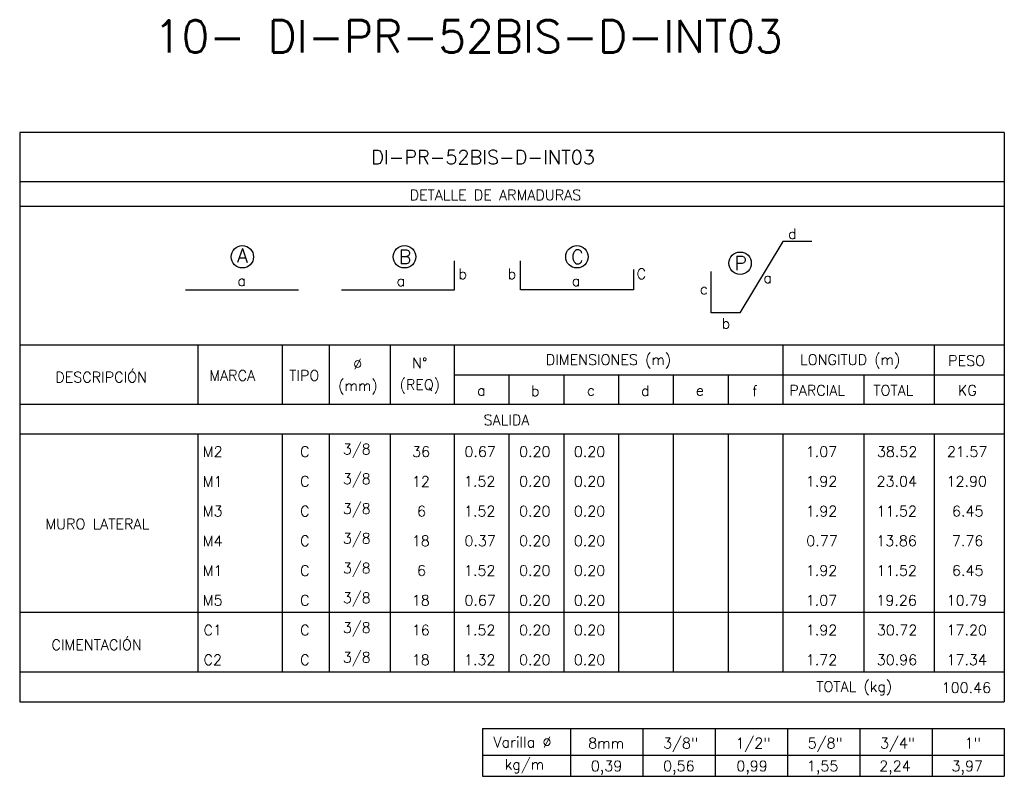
# Model space of a CAD drawing. Header units: metres. Extents: x -260 to 410, y 23 to 160.
# Tile 5 of 15: x -127 to -101, y 62 to 81. Entities that reach past the tile are written whole.
import ezdxf
from ezdxf.enums import TextEntityAlignment as Align

# ---------------------------------------------------------------- set-up
doc = ezdxf.new("R2010")
doc.units = ezdxf.units.M
for name, color, linetype in [('XREF-SE-CUADROS DE DESPIECE - HUAURA_PQT4$0$21', 3, 'Continuous'), ('XREF-SE-CUADROS DE DESPIECE - HUAURA_PQT4$0$21C', 3, 'Continuous'), ('XREF-SE-CUADROS DE DESPIECE - HUAURA_PQT4$0$23', 2, 'Continuous'), ('XREF-SE-CUADROS DE DESPIECE - HUAURA_PQT4$0$S-ANNO-TEXT', 7, 'Continuous'), ('XREF-SE-CUADROS DE DESPIECE - HUAURA_PQT4$0$S-LNWK-0006', 1, 'Continuous')]:
    doc.layers.add(name, color=color, linetype=linetype)
doc.styles.add('XREF-SE-CUADROS DE DESPIECE - HUAURA_PQT4$0$ROMANS-SP', font='romans.shx', dxfattribs={"width": 0.7})
doc.styles.add('XREF-SE-CUADROS DE DESPIECE - HUAURA_PQT4$0$TEGEPSA 100', font='romans.shx')

# ---------------------------------------------------------------- blocks, each defined once
blk = doc.blocks.new('XREF-SE-CUADROS DE DESPIECE - HUAURA_PQT4$0$ARM')
at = {"layer": 'XREF-SE-CUADROS DE DESPIECE - HUAURA_PQT4$0$21C'}
for centre in [(4.163, -1.297), (8.339, -1.297), (12.78, -1.297), (16.983, -1.462)]:
    blk.add_circle(centre, 0.288, dxfattribs=at)
at = {"layer": 'XREF-SE-CUADROS DE DESPIECE - HUAURA_PQT4$0$S-LNWK-0006'}
blk.add_line((2.697, -2.15), (5.606, -2.15), dxfattribs=at)
at = {"layer": 'XREF-SE-CUADROS DE DESPIECE - HUAURA_PQT4$0$S-LNWK-0006', "flags": 128}
blk.add_lwpolyline([(18.832, -0.906), (18.079, -0.906), (16.973, -2.743), (16.237, -2.744), (16.237, -1.676)], dxfattribs=at)
at = {"layer": 'XREF-SE-CUADROS DE DESPIECE - HUAURA_PQT4$0$S-LNWK-0006'}
blk.add_lwpolyline([(6.719, -2.15), (9.628, -2.15), (9.628, -1.399)], dxfattribs=at)
blk.add_lwpolyline([(14.238, -1.626), (14.238, -2.136, -0.414214), (14.225, -2.15), (11.329, -2.15), (11.329, -1.399)], format="xyb", dxfattribs=at)
at = {"layer": 'XREF-SE-CUADROS DE DESPIECE - HUAURA_PQT4$0$S-ANNO-TEXT', "style": 'XREF-SE-CUADROS DE DESPIECE - HUAURA_PQT4$0$TEGEPSA 100'}
for s, p in [('d', (18.44, -0.838)), ('b', (9.95, -1.871)), ('b', (11.214, -1.871)), ('C', (14.56, -1.871)), ('c', (16.154, -2.26)), ('b', (16.73, -3.145))]:
    blk.add_text(s, height=0.27, dxfattribs=at).set_placement(p, align=Align.RIGHT)
for s, height, p in [('A', 0.362, (4.164, -1.443)), ('B', 0.362, (8.353, -1.479)), ('C', 0.362, (12.794, -1.479)), ('P', 0.362, (16.997, -1.644)), ('a', 0.27, (17.694, -1.974)), ('a', 0.27, (4.146, -2.047)), ('a', 0.27, (8.246, -2.05)), ('a', 0.27, (12.758, -2.05))]:
    blk.add_text(s, height=height, dxfattribs=at).set_placement(p, align=Align.CENTER)
blk = doc.blocks.new('XREF-SE-CUADROS DE DESPIECE - HUAURA_PQT4')
at = {"layer": 'XREF-SE-CUADROS DE DESPIECE - HUAURA_PQT4$0$21'}
for p, q in [((-122.047, 72.91), (-122.047, 71.379)), ((-119.881, 72.91), (-119.881, 71.379)), ((-118.668, 72.91), (-118.668, 71.379)), ((-117.098, 72.91), (-117.098, 71.379)), ((-115.449, 72.91), (-115.449, 71.379)), ((-106.982, 72.91), (-106.982, 71.379)), ((-103.086, 72.91), (-103.086, 71.379)), ((-115.449, 72.14), (-101.278, 72.14)), ((-114.037, 72.14), (-114.037, 71.379)), ((-112.626, 72.14), (-112.626, 71.379)), ((-111.215, 72.14), (-111.215, 71.379)), ((-109.804, 72.14), (-109.804, 71.379)), ((-108.393, 72.14), (-108.393, 71.379)), ((-104.895, 72.14), (-104.895, 71.379)), ((-126.637, 71.379), (-101.278, 71.379)), ((-126.637, 70.617), (-101.278, 70.617)), ((-122.047, 70.617), (-122.047, 64.488)), ((-119.881, 70.617), (-119.881, 64.488)), ((-118.668, 70.617), (-118.668, 64.488)), ((-117.098, 70.617), (-117.098, 64.488)), ((-115.449, 70.617), (-115.449, 64.488)), ((-114.037, 70.617), (-114.037, 64.488)), ((-112.626, 70.617), (-112.626, 64.488)), ((-111.215, 70.617), (-111.215, 64.488)), ((-109.804, 70.617), (-109.804, 64.488)), ((-108.393, 70.617), (-108.393, 64.488)), ((-106.982, 70.617), (-106.982, 64.488)), ((-104.895, 70.617), (-104.895, 64.488)), ((-103.086, 70.617), (-103.086, 64.488)), ((-126.637, 66.02), (-101.278, 66.02)), ((-126.637, 64.488), (-101.278, 64.488)), ((-112.454, 63.024), (-112.454, 61.796)), ((-110.591, 63.024), (-110.591, 61.796)), ((-108.728, 63.024), (-108.728, 61.796)), ((-106.866, 63.024), (-106.866, 61.796)), ((-105.003, 63.024), (-105.003, 61.796)), ((-103.14, 63.024), (-103.14, 61.796)), ((-114.719, 62.336), (-101.278, 62.336))]:
    blk.add_line(p, q, dxfattribs=at)
at = {"layer": 'XREF-SE-CUADROS DE DESPIECE - HUAURA_PQT4$0$23'}
for p, q in [((-126.637, 78.38), (-126.637, 63.713)), ((-101.278, 78.38), (-101.278, 63.713)), ((-126.637, 72.91), (-101.278, 72.91)), ((-126.637, 63.713), (-101.278, 63.713)), ((-114.719, 63.024), (-114.719, 61.796)), ((-114.719, 63.024), (-101.278, 63.024)), ((-114.719, 63.024), (-114.719, 61.796)), ((-101.278, 63.024), (-101.278, 61.796)), ((-114.719, 61.796), (-101.278, 61.796))]:
    blk.add_line(p, q, dxfattribs=at)
for points in [[(-101.278, 78.38), (-126.637, 78.38)], [(-101.278, 77.11), (-126.637, 77.11)], [(-101.278, 76.474), (-126.637, 76.474)]]:
    blk.add_lwpolyline(points, dxfattribs=at)
blk.add_blockref('XREF-SE-CUADROS DE DESPIECE - HUAURA_PQT4$0$ARM', (-125.065, 76.474))
at = {"style": 'XREF-SE-CUADROS DE DESPIECE - HUAURA_PQT4$0$TEGEPSA 100'}
for s, p in [('Ø', (-118.049, 72.28)), ('N°', (-116.528, 72.307)), ('DIMENSIONES (m)', (-113.086, 72.394)), ('LONGITUD (m)', (-106.538, 72.394)), ('PESO', (-102.723, 72.367)), ('DESCRIPCIÓN', (-125.72, 71.94)), ('MARCA', (-121.754, 71.986)), ('TIPO', (-119.695, 71.986)), ('(mm)', (-118.435, 71.721)), ('(REQ)', (-116.852, 71.748)), ('a', (-114.856, 71.603)), ('b', (-113.47, 71.591)), ('c', (-112.029, 71.603)), ('d', (-110.634, 71.592)), ('e', (-109.222, 71.603)), ('f', (-107.771, 71.589)), ('PARCIAL', (-106.814, 71.601)), ('TOTAL', (-104.65, 71.601)), ('KG', (-102.473, 71.601)), ('M2', (-121.92, 70.021)), ('C', (-119.413, 70.023)), (' 3/8', (-118.5, 70.088)), ('36', (-116.53, 70.024)), ('0.67', (-115.184, 70.024)), ('0.20', (-113.776, 70.024)), ('0.20', (-112.365, 70.024)), ('1.07', (-106.392, 70.024)), ('38.52', (-104.56, 70.024)), ('21.57', (-102.755, 70.024)), ('M1', (-121.92, 69.255)), ('C', (-119.413, 69.257)), (' 3/8', (-118.5, 69.322)), ('12', (-116.535, 69.253)), ('1.52', (-115.194, 69.258)), ('0.20', (-113.776, 69.258)), ('0.20', (-112.365, 69.258)), ('1.92', (-106.39, 69.258)), ('23.04', (-104.568, 69.258)), ('12.90', (-102.766, 69.258)), ('M3', (-121.92, 68.492)), ('C', (-119.413, 68.491)), (' 3/8', (-118.5, 68.556)), ('6', (-116.403, 68.492)), ('1.52', (-115.194, 68.492)), ('0.20', (-113.776, 68.492)), ('0.20', (-112.365, 68.492)), ('1.92', (-106.39, 68.492)), ('11.52', (-104.569, 68.492)), ('6.45', (-102.624, 68.492)), ('MURO LATERAL', (-125.975, 68.16)), ('M4', (-121.92, 67.723)), ('C', (-119.413, 67.725)), (' 3/8', (-118.5, 67.79)), ('18', (-116.538, 67.726)), ('0.37', (-115.184, 67.726)), ('0.20', (-113.776, 67.726)), ('0.20', (-112.365, 67.726)), ('0.77', (-106.379, 67.726)), ('13.86', (-104.573, 67.726)), ('7.76', (-102.628, 67.726)), ('M1', (-121.92, 66.956)), ('C', (-119.413, 66.959)), (' 3/8', (-118.5, 67.024)), ('6', (-116.403, 66.96)), ('1.52', (-115.194, 66.96)), ('0.20', (-113.776, 66.96)), ('0.20', (-112.365, 66.96)), ('1.92', (-106.39, 66.96)), ('11.52', (-104.569, 66.96)), ('6.45', (-102.624, 66.96)), ('M5', (-121.92, 66.193)), ('C', (-119.413, 66.193)), (' 3/8', (-118.5, 66.257)), ('18', (-116.538, 66.193)), ('0.67', (-115.184, 66.193)), ('0.20', (-113.776, 66.193)), ('0.20', (-112.365, 66.193)), ('1.07', (-106.392, 66.193)), ('19.26', (-104.573, 66.193)), ('10.79', (-102.762, 66.193)), ('C1', (-121.902, 65.427)), ('C', (-119.413, 65.427)), (' 3/8', (-118.5, 65.491)), ('16', (-116.539, 65.427)), ('1.52', (-115.194, 65.427)), ('0.20', (-113.776, 65.427)), ('0.20', (-112.365, 65.427)), ('1.92', (-106.39, 65.427)), ('30.72', (-104.56, 65.427)), ('17.20', (-102.766, 65.427)), ('CIMENTACIÓN', (-125.819, 65.049)), ('C2', (-121.902, 64.66)), ('C', (-119.413, 64.66)), (' 3/8', (-118.5, 64.725)), ('18', (-116.538, 64.661)), ('1.32', (-115.194, 64.661)), ('0.20', (-113.776, 64.661)), ('0.20', (-112.365, 64.661)), ('1.72', (-106.39, 64.659)), ('30.96', (-104.564, 64.661)), ('17.34', (-102.767, 64.661))]:
    blk.add_text(s, height=0.27, dxfattribs=at).set_placement(p)
at = {"layer": 'Defpoints', "style": 'XREF-SE-CUADROS DE DESPIECE - HUAURA_PQT4$0$ROMANS-SP'}
blk.add_text('10- DI-PR-52BIS-D-INT03', height=0.83433, dxfattribs=at).set_placement((-123.184, 80.436))
at = {"layer": 'XREF-SE-CUADROS DE DESPIECE - HUAURA_PQT4$0$23', "style": 'XREF-SE-CUADROS DE DESPIECE - HUAURA_PQT4$0$TEGEPSA 100'}
for s, p in [('SALIDA', (-114.689, 70.839)), ('TOTAL (kg)', (-106.12, 63.972)), ('100.46', (-102.891, 63.942))]:
    blk.add_text(s, height=0.27, dxfattribs=at).set_placement(p)
at = {"layer": 'XREF-SE-CUADROS DE DESPIECE - HUAURA_PQT4$0$S-ANNO-TEXT', "color": 4, "style": 'XREF-SE-CUADROS DE DESPIECE - HUAURA_PQT4$0$TEGEPSA 100'}
blk.add_text('DI-PR-52BIS-D-INT03', height=0.36233, dxfattribs=at).set_placement((-117.583, 77.564))
at = {"layer": 'XREF-SE-CUADROS DE DESPIECE - HUAURA_PQT4$0$S-ANNO-TEXT', "style": 'XREF-SE-CUADROS DE DESPIECE - HUAURA_PQT4$0$TEGEPSA 100'}
for s, height, p in [('DETALLE DE ARMADURAS', 0.27006, (-116.595, 76.635)), ('Varilla %%C', 0.27, (-114.435, 62.54)), ('8mm', 0.27, (-111.995, 62.515)), ('3/8"', 0.27, (-110.066, 62.515)), ('1/2"', 0.27, (-108.203, 62.515)), ('5/8"', 0.27, (-106.341, 62.515)), ('3/4"', 0.27, (-104.478, 62.515)), ('1"', 0.27, (-102.299, 62.515)), ('kg/m', 0.27, (-114.148, 61.97)), ('0,39', 0.27, (-111.927, 61.925)), ('0,56', 0.27, (-110.065, 61.925)), ('0,99', 0.27, (-108.18, 61.925)), ('1,55', 0.27, (-106.362, 61.925)), ('2,24', 0.27, (-104.499, 61.925)), ('3,97', 0.27, (-102.637, 61.925))]:
    blk.add_text(s, height=height, dxfattribs=at).set_placement(p)

msp = doc.modelspace()

# ---------------------------------------------------------------- block references
msp.add_blockref('XREF-SE-CUADROS DE DESPIECE - HUAURA_PQT4', (0, 0))

doc.saveas('drawing.dxf')
